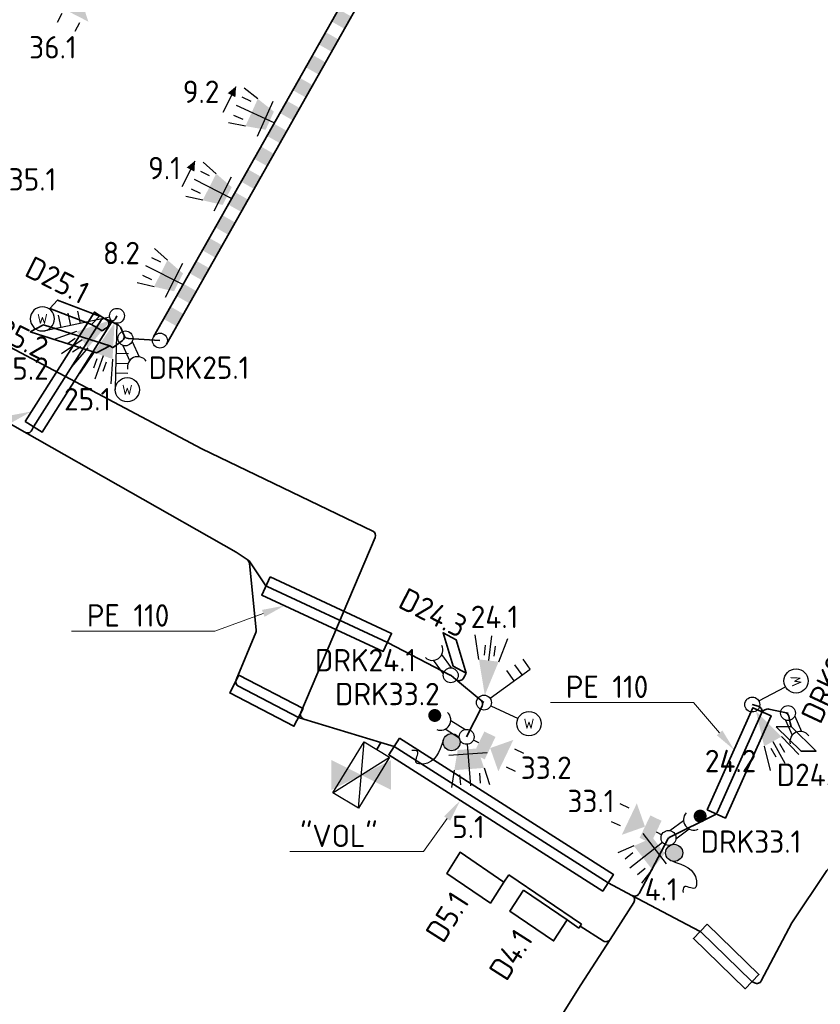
# Model space of a CAD drawing. Header units: metres. Extents: x 152437 to 154131, y 463655 to 464143.
# Tile 19 of 23: x 153835 to 153867, y 463792 to 463832. Entities that reach past the tile are written whole.
import ezdxf
from ezdxf import colors
from ezdxf.entities.mleader import LeaderData, LeaderLine
from ezdxf.enums import TextEntityAlignment as Align
from ezdxf.math import Vec2, Vec3

# ---------------------------------------------------------------- set-up
doc = ezdxf.new("R2010")
doc.units = ezdxf.units.M
doc.header["$MEASUREMENT"] = 0
for name, color, linetype, lineweight in [('N-OI-KL-VRI_KABEL_DETECTIE-G', 10, 'Continuous', 35), ('N-OI-KL-VRI_KABELGEUL-G', 20, 'Continuous', 35), ('N-OI-KL-VRI_KABELGEUL-T18', 7, 'Continuous', 18), ('N-OI-KL-VRI_LUS_DETECTIE-G', 10, 'Continuous', 35), ('N-OI-KL-VRI_LUS_DETECTIE-T18', 7, 'Continuous', 18), ('N-OI-KL-VRI_MANTELBUIS-G', 80, 'Continuous', 35), ('N-WE-VW-VRI_ARMATUUR-S', 160, 'Continuous', 25), ('N-WE-VW-VRI_ARMATUUR-T18', 7, 'Continuous', 18), ('N-WE-VW-VRI_KAST-S', 7, 'Continuous', 25), ('N-WE-VW-VRI_KAST-T18', 7, 'Continuous', 18), ('N-WE-VW-VRI_MAST-G', 7, 'Continuous', 35), ('N-WE-VW-VRI_MAST-S', 7, 'Continuous', 25)]:
    doc.layers.add(name, color=color, linetype=linetype, lineweight=lineweight)
doc.styles.add('NLCS-ISO-M500-T18', font='txt', dxfattribs={"height": 0.9})

# ---------------------------------------------------------------- blocks, each defined once
blk = doc.blocks.new('*U377')
blk.add_lwpolyline([(0.278, 0.287), (2.357, -1.726), (1.8, -2.3), (-0.278, -0.287)], close=True)
blk = doc.blocks.new('*U378')
blk.add_lwpolyline([(0.215, 0.337), (8.818, -5.144), (8.388, -5.819), (-0.215, -0.337)], close=True)
blk = doc.blocks.new('*U379')
blk.add_lwpolyline([(0.184, 0.355), (2.767, -0.986), (2.398, -1.696), (-0.184, -0.355)], close=True)
blk = doc.blocks.new('*U380')
blk.add_lwpolyline([(0.168, 0.363), (5.056, -1.907), (4.719, -2.632), (-0.168, -0.363)], close=True)
blk = doc.blocks.new('*U381')
blk.add_lwpolyline([(-0.338, 0.214), (2.447, 4.614), (3.123, 4.187), (0.338, -0.214)], close=True)
blk = doc.blocks.new('*U384')
blk.add_lwpolyline([(-0.342, 0.208), (7.264, 12.679), (7.947, 12.263), (0.342, -0.208)], close=True)
blk = doc.blocks.new('*U394')
blk.add_lwpolyline([(-0.365, 0.163), (1.469, 4.275), (2.2, 3.949), (0.365, -0.163)], close=True)
blk = doc.blocks.new('uuu50')
at = {"color": 0, "linetype": 'ByBlock'}
blk.add_circle((0, 0), 0.3, dxfattribs=at)
blk = doc.blocks.new('*U387')
for p, q in [((0, 0.3), (15.622, 0.3)), ((15.622, -0.3), (0, -0.3))]:
    blk.add_line(p, q)
for points in [[(0.49, 0.3), (1.056, 0.3), (0.49, -0.3), (1.056, -0.3)], [(1.547, 0.3), (2.113, 0.3), (1.547, -0.3), (2.113, -0.3)], [(2.603, 0.3), (3.169, 0.3), (2.603, -0.3), (3.169, -0.3)], [(3.659, 0.3), (4.226, 0.3), (3.659, -0.3), (4.226, -0.3)], [(4.716, 0.3), (5.282, 0.3), (4.716, -0.3), (5.282, -0.3)], [(5.772, 0.3), (6.338, 0.3), (5.772, -0.3), (6.338, -0.3)], [(6.829, 0.3), (7.395, 0.3), (6.829, -0.3), (7.395, -0.3)], [(7.885, 0.3), (8.451, 0.3), (7.885, -0.3), (8.451, -0.3)], [(8.941, 0.3), (9.508, 0.3), (8.941, -0.3), (9.508, -0.3)], [(9.998, 0.3), (10.564, 0.3), (9.998, -0.3), (10.564, -0.3)], [(11.054, 0.3), (11.62, 0.3), (11.054, -0.3), (11.62, -0.3)], [(12.111, 0.3), (12.677, 0.3), (12.111, -0.3), (12.677, -0.3)], [(13.167, 0.3), (13.733, 0.3), (13.167, -0.3), (13.733, -0.3)], [(14.223, 0.3), (14.79, 0.3), (14.223, -0.3), (14.79, -0.3)]]:
    blk.add_solid(points)
at = {"layer": 'N-WE-VW-VRI_MAST-S'}
for p in [(0, 0), (15.622, 0)]:
    blk.add_blockref('uuu50', p, dxfattribs=at)
blk = doc.blocks.new('*U371')
h = blk.add_hatch(color=256)
h.dxf.hatch_style = 1
h.paths.add_polyline_path([(0, 0), (-1.2, 0.6), (-1.2, -0.6)])
h.paths.add_polyline_path([(1.2, 0.6), (0, 0), (1.2, -0.6)])
for p, q in [((-1.138, -0.711), (0.114, 1.337)), ((-0.114, -1.337), (0.114, 1.337)), ((0.114, 1.337), (1.138, 0.711)), ((-1.138, -0.711), (1.138, 0.711)), ((1.138, 0.711), (-0.114, -1.337)), ((-0.114, -1.337), (-1.138, -0.711))]:
    blk.add_line(p, q)
at = {"layer": 'N-WE-VW-VRI_KAST-T18', "style": 'NLCS-ISO-M500-T18'}
blk.add_attdef('INST', text='', height=0.9, dxfattribs=at).set_placement((0.107, 1.312), align=Align.MIDDLE)
blk = doc.blocks.new('*U365')
for p, q in [((0.057, 0.294), (0.605, 0.694)), ((0.298, -0.035), (0.837, 0.358))]:
    blk.add_line(p, q)
at = {"const_width": 0.259}
blk.add_lwpolyline([(1.148, 0.832, 1.135207), (1.379, 0.954, 0.843915)], format="xyb", close=True, dxfattribs=at)
blk.add_arc((1.019, 0.731), 0.416, 137.1933, 295.0045)
at = {"layer": 'N-WE-VW-VRI_ARMATUUR-T18', "style": 'NLCS-ISO-M500-T18'}
blk.add_attdef('INST', (2.406, -0.506), '', height=0.9, dxfattribs=at)
blk = doc.blocks.new('*U366')
for p, q in [((-0.077, 0.29), (-0.641, 0.646)), ((-0.295, -0.055), (-0.868, 0.307))]:
    blk.add_line(p, q)
at = {"const_width": 0.259}
blk.add_lwpolyline([(-1.196, 0.76, 1.135207), (-1.395, 0.93, 0.843915)], format="xyb", close=True, dxfattribs=at)
blk.add_arc((-1.055, 0.678), 0.416, 248.8289, 46.64)
at = {"layer": 'N-WE-VW-VRI_ARMATUUR-T18', "style": 'NLCS-ISO-M500-T18'}
blk.add_attdef('INST', (2.406, -0.506), '', height=0.9, dxfattribs=at)
blk = doc.blocks.new('*U367')
for p, q in [((0.034, 0.298), (-0.361, 0.835)), ((-0.295, 0.056), (-0.696, 0.603))]:
    blk.add_line(p, q)
blk.add_arc((-0.735, 1.017), 0.416, 227.4022, 25.2133)
at = {"layer": 'N-WE-VW-VRI_ARMATUUR-T18', "style": 'NLCS-ISO-M500-T18'}
blk.add_attdef('INST', (1.581, -0.506), '', height=0.9, dxfattribs=at)
blk = doc.blocks.new('*U368')
for p, q in [((-0.099, -0.283), (0.167, -0.894)), ((0.275, -0.12), (0.545, -0.742))]:
    blk.add_line(p, q)
blk.add_arc((0.491, -1.154), 0.416, 34.6063, 192.4174)
at = {"layer": 'N-WE-VW-VRI_ARMATUUR-T18', "style": 'NLCS-ISO-M500-T18'}
blk.add_attdef('INST', (1.581, -0.506), '', height=0.9, dxfattribs=at)
blk = doc.blocks.new('*U357')
for p, q in [((-0.098, -0.283), (0.17, -0.894)), ((0.275, -0.119), (0.548, -0.74))]:
    blk.add_line(p, q)
blk.add_arc((0.495, -1.153), 0.416, 34.7992, 192.6104)
at = {"layer": 'N-WE-VW-VRI_ARMATUUR-T18', "style": 'NLCS-ISO-M500-T18'}
blk.add_attdef('INST', (1.581, -0.506), '', height=0.9, dxfattribs=at)
blk = doc.blocks.new('*U335')
h = blk.add_hatch(color=256)
h.dxf.hatch_style = 1
h.paths.add_polyline_path([(0.105, -0.281, 1), (0.346, -0.926, 1)])
blk.add_circle((0.226, -0.603), 0.344)
blk.add_spline([(0.165, -0.942, 10.448), (1.122, -1.72, 10.448), (1.054, -2.02, 10.448), (0.624, -1.966, 10.448), (0.583, -2.199, 10.448)], degree=3)
blk = doc.blocks.new('*U336')
h = blk.add_hatch(color=256)
h.dxf.hatch_style = 1
h.paths.add_polyline_path([(-0.283, -0.1, 1), (-0.931, -0.331, 1)])
blk.add_circle((-0.607, -0.216), 0.344)
blk.add_spline([(-0.945, -0.149, 10.448), (-1.738, -1.093, 10.448), (-2.038, -1.02, 10.448), (-1.976, -0.592, 10.448), (-2.208, -0.546, 10.448)], degree=3)
blk = doc.blocks.new('*U276')
for p, q in [((-0.096, -0.284), (-0.119, -2.284)), ((-0.11, -1.484), (0.39, -1.49)), ((-0.114, -1.884), (0.386, -1.89)), ((-0.119, -2.284), (-0.126, -2.947)), ((-0.119, -2.284), (0.381, -2.29))]:
    blk.add_line(p, q)
blk.add_circle((0.361, -2.952), 0.487)
at = {"style": 'NLCS-ISO-M500-T18'}
blk.add_attdef('W', text='', height=0.4, rotation=341.3512, dxfattribs=at).set_placement((0.361, -2.952), align=Align.MIDDLE_CENTER)
blk = doc.blocks.new('*U277')
for p, q in [((-0.297, 0.042), (-2.267, -0.302)), ((-2.267, -0.302), (-2.92, -0.416)), ((-2.267, -0.302), (-2.181, -0.795)), ((-1.873, -0.233), (-1.787, -0.726)), ((-1.479, -0.164), (-1.393, -0.657))]:
    blk.add_line(p, q)
blk.add_circle((-2.836, -0.896), 0.487)
at = {"style": 'NLCS-ISO-M500-T18'}
blk.add_attdef('W', text='', height=0.4, rotation=261.9152, dxfattribs=at).set_placement((-2.836, -0.896), align=Align.MIDDLE_CENTER)
blk = doc.blocks.new('*U343')
for p, q in [((-1.157, 1.035), (-1.513, 1.216)), ((-0.888, 1.123), (-1.417, 1.582)), ((-0.268, 0.136), (-1.762, 0.894)), ((-0.972, -0.369), (-0.276, 1.003)), ((-1.519, 0.322), (-1.875, 0.503)), ((-1.431, 0.053), (-2.113, 0.209))]:
    blk.add_line(p, q)
blk.add_solid([(-0.627, -0.131), (-0.265, 0.583), (-1.431, 0.053), (-0.888, 1.123)])
at = {"layer": 'N-WE-VW-VRI_ARMATUUR-T18', "style": 'NLCS-ISO-M500-T18'}
blk.add_attdef('LNT', (2.419, -0.421), '', height=0.9, dxfattribs=at)
blk = doc.blocks.new('*U344')
for p, q in [((-0.885, 1.126), (-1.413, 1.585)), ((-1.154, 1.038), (-1.51, 1.22)), ((-0.267, 0.136), (-1.759, 0.898)), ((-0.973, -0.367), (-0.274, 1.004)), ((-1.518, 0.326), (-1.874, 0.508)), ((-1.431, 0.057), (-2.113, 0.215))]:
    blk.add_line(p, q)
blk.add_solid([(-0.627, -0.129), (-0.263, 0.584), (-1.431, 0.057), (-0.885, 1.126)])
at = {"layer": 'N-WE-VW-VRI_ARMATUUR-T18', "style": 'NLCS-ISO-M500-T18'}
blk.add_attdef('LNT', (2.419, -0.421), '', height=0.9, dxfattribs=at)
blk = doc.blocks.new('*U290')
for p, q in [((-0.937, 1.083), (-1.486, 1.517)), ((-0.273, 0.124), (-1.8, 0.815)), ((-1.202, 0.983), (-1.566, 1.148)), ((-0.955, -0.412), (-0.32, 0.99)), ((-1.531, 0.254), (-1.896, 0.419)), ((-1.432, -0.011), (-2.12, 0.115))]:
    blk.add_line(p, q)
blk.add_solid([(-0.62, -0.158), (-0.291, 0.571), (-1.432, -0.011), (-0.937, 1.083)])
at = {"layer": 'N-WE-VW-VRI_ARMATUUR-T18', "style": 'NLCS-ISO-M500-T18'}
blk.add_attdef('LNT', (2.419, -0.421), '', height=0.9, dxfattribs=at)
blk = doc.blocks.new('*U291')
blk.add_line((0.265, 0.516), (-0.265, -0.516))
at = {"flags": 128}
blk.add_lwpolyline([(0.274, 0.534, 0, 0.35, 0), (0.091, 0.178, 0.35, 0.35, 0)], format="xyseb", dxfattribs=at)
blk = doc.blocks.new('*U292')
blk.add_line((0.265, 0.516), (-0.265, -0.516))
at = {"flags": 128}
blk.add_lwpolyline([(0.274, 0.534, 0, 0.35, 0), (0.091, 0.178, 0.35, 0.35, 0)], format="xyseb", dxfattribs=at)
blk = doc.blocks.new('*U296')
for p, q in [((0.023, -0.299), (0.153, -1.97)), ((0.821, -0.638), (-0.713, -0.757)), ((-0.498, -1.342), (-0.614, -2.033)), ((-0.283, -1.526), (-0.252, -1.925)), ((0.515, -1.465), (0.546, -1.863)), ((0.699, -1.25), (0.92, -1.914))]:
    blk.add_line(p, q)
blk.add_solid([(0.437, -0.468), (-0.36, -0.529), (0.699, -1.25), (-0.498, -1.342)])
at = {"layer": 'N-WE-VW-VRI_ARMATUUR-T18', "style": 'NLCS-ISO-M500-T18'}
blk.add_attdef('LNT', (2.419, -0.421), '', height=0.9, dxfattribs=at)
blk = doc.blocks.new('*U297')
for p, q in [((-0.08, -1.037), (-1.025, 0.178)), ((-1.395, -0.324), (-2.035, -0.607)), ((-0.237, -0.184), (-1.56, -1.213)), ((-1.43, -0.605), (-1.745, -0.85)), ((-0.939, -1.236), (-1.254, -1.482)), ((-0.658, -1.272), (-1.09, -1.822))]:
    blk.add_line(p, q)
blk.add_solid([(-0.149, -0.623), (-0.64, 0.009), (-0.658, -1.272), (-1.395, -0.324)])
at = {"layer": 'N-WE-VW-VRI_ARMATUUR-T18', "style": 'NLCS-ISO-M500-T18'}
blk.add_attdef('LNT', (2.419, -0.421), '', height=0.9, dxfattribs=at)
blk = doc.blocks.new('*U280')
for p, q in [((-1.585, 1.201), (-1.946, 1.374)), ((-1.93, 0.48), (-2.291, 0.652)), ((-0.495, 0.237), (-0.271, 0.129))]:
    blk.add_line(p, q)
for points in [[(-0.946, 0.452), (-1.879, 0.123), (-1.275, 1.386)], [(-0.71, -0.215), (-1.161, 0.001), (-0.279, 0.688), (-0.73, 0.903)]]:
    blk.add_solid(points)
at = {"layer": 'N-WE-VW-VRI_ARMATUUR-T18', "style": 'NLCS-ISO-M500-T18'}
blk.add_attdef('INST', (2.905, -0.494), '', height=0.9, dxfattribs=at)
blk = doc.blocks.new('*U281')
for p, q in [((0.494, -0.237), (0.271, -0.13)), ((1.93, -0.481), (2.29, -0.654)), ((1.584, -1.203), (1.945, -1.376))]:
    blk.add_line(p, q)
for points in [[(0.71, 0.214), (1.161, -0.002), (0.278, -0.688), (0.729, -0.904)], [(0.945, -0.453), (1.879, -0.124), (1.274, -1.387)]]:
    blk.add_solid(points)
at = {"layer": 'N-WE-VW-VRI_ARMATUUR-T18', "style": 'NLCS-ISO-M500-T18'}
blk.add_attdef('INST', (2.905, -0.494), '', height=0.9, dxfattribs=at)
blk = doc.blocks.new('*U282')
for p, q in [((0.57, 1.905), (0.759, 2.258)), ((1.274, 1.527), (1.464, 1.879)), ((0.259, 0.483), (0.142, 0.264))]:
    blk.add_line(p, q)
for points in [[(0.496, 0.923), (0.211, 1.871), (1.444, 1.209)], [(-0.181, 0.72), (0.056, 1.16), (0.7, 0.246), (0.937, 0.687)]]:
    blk.add_solid(points)
at = {"layer": 'N-WE-VW-VRI_ARMATUUR-T18', "style": 'NLCS-ISO-M500-T18'}
blk.add_attdef('INST', (2.905, -0.494), '', height=0.9, dxfattribs=at)
blk = doc.blocks.new('*U283')
for p, q in [((-0.252, -0.487), (-0.138, -0.267)), ((-1.249, -1.548), (-1.433, -1.903)), ((-0.538, -1.915), (-0.722, -2.27))]:
    blk.add_line(p, q)
for points in [[(0.193, -0.716), (-0.037, -1.161), (-0.696, -0.258), (-0.925, -0.702)], [(-0.481, -0.931), (-0.18, -1.875), (-1.424, -1.232)]]:
    blk.add_solid(points)
at = {"layer": 'N-WE-VW-VRI_ARMATUUR-T18', "style": 'NLCS-ISO-M500-T18'}
blk.add_attdef('INST', (2.905, -0.494), '', height=0.9, dxfattribs=at)
blk = doc.blocks.new('*U317')
for p, q in [((1.865, 1.346), (1.573, 1.751)), ((0.243, 0.176), (1.865, 1.346)), ((1.216, 0.878), (0.924, 1.283)), ((1.541, 1.112), (1.248, 1.517))]:
    blk.add_line(p, q)
blk = doc.blocks.new('*U304')
blk.add_line((0.264, 0.142), (1.332, 0.717))
blk.add_circle((1.761, 0.948), 0.487)
at = {"style": 'NLCS-ISO-M500-T18'}
blk.add_attdef('W', text='', height=0.4, rotation=100.3049, dxfattribs=at).set_placement((1.761, 0.948), align=Align.MIDDLE_CENTER)
blk = doc.blocks.new('V_WACHTTIJD_LNT')
blk.add_line((0.093, -0.285), (0.467, -1.439))
blk.add_circle((0.618, -1.902), 0.487)
at = {"style": 'NLCS-ISO-M500-T18'}
blk.add_attdef('W', text='', height=0.4, dxfattribs=at).set_placement((0.618, -1.902), align=Align.MIDDLE_CENTER)
blk = doc.blocks.new('*U286')
for p, q in [((0.828, -1.485), (1.315, -2.358)), ((1.1, -1.562), (1.295, -1.911)), ((1.177, -1.29), (1.874, -2.007)), ((0.479, -1.68), (0.723, -2.649)), ((0.751, -1.757), (0.946, -2.106))]:
    blk.add_line(p, q)
blk.add_solid([(0.146, -0.262), (1.177, -1.29), (0.479, -1.68)])
at = {"layer": 'N-WE-VW-VRI_ARMATUUR-T18', "style": 'NLCS-ISO-M500-T18'}
blk.add_attdef('LNT', (2.895, -0.504), '', height=0.9, dxfattribs=at)
blk = doc.blocks.new('*U287')
for p, q in [((-0.202, 1.735), (-0.349, 2.724)), ((0.195, 1.689), (0.31, 2.682)), ((0.592, 1.643), (0.96, 2.573)), ((0.019, 1.91), (0.065, 2.308)), ((0.417, 1.865), (0.463, 2.262))]:
    blk.add_line(p, q)
blk.add_solid([(0.034, 0.298), (-0.202, 1.735), (0.592, 1.643)])
at = {"layer": 'N-WE-VW-VRI_ARMATUUR-T18', "style": 'NLCS-ISO-M500-T18'}
blk.add_attdef('LNT', (2.895, -0.504), '', height=0.9, dxfattribs=at)
blk = doc.blocks.new('*U288')
for p, q in [((-0.935, -1.475), (-1.497, -2.302)), ((-0.812, -1.729), (-0.943, -2.107)), ((-0.558, -1.606), (-0.885, -2.551)), ((-0.434, -1.861), (-0.565, -2.238)), ((-0.18, -1.737), (-0.252, -2.735))]:
    blk.add_line(p, q)
blk.add_solid([(-0.098, -0.283), (-0.18, -1.737), (-0.935, -1.475)])
at = {"layer": 'N-WE-VW-VRI_ARMATUUR-T18', "style": 'NLCS-ISO-M500-T18'}
blk.add_attdef('LNT', (2.895, -0.504), '', height=0.9, dxfattribs=at)
blk = doc.blocks.new('*U289')
for p, q in [((-1.628, -0.633), (-2.571, -0.966)), ((-1.401, -0.962), (-2.226, -1.529)), ((-1.679, -0.911), (-2.009, -1.137)), ((-1.175, -1.292), (-1.825, -2.052)), ((-1.453, -1.241), (-1.783, -1.467))]:
    blk.add_line(p, q)
blk.add_solid([(-0.247, -0.17), (-1.175, -1.292), (-1.628, -0.633)])
at = {"layer": 'N-WE-VW-VRI_ARMATUUR-T18', "style": 'NLCS-ISO-M500-T18'}
blk.add_attdef('LNT', (2.895, -0.504), '', height=0.9, dxfattribs=at)
blk = doc.blocks.new('V_MAST')
blk.add_circle((0, 0), 0.3)

msp = doc.modelspace()

# ---------------------------------------------------------------- linework, layer by layer
at = {"layer": 'N-OI-KL-VRI_KABEL_DETECTIE-G'}
for p, q in [((153838.029, 463819.451), (153837.607, 463819.707)), ((153838.439, 463818.771), (153838.339, 463818.841)), ((153852.61, 463805.572), (153852.675, 463805.684)), ((153865.707, 463803.686), (153865.743, 463803.533)), ((153854.38, 463797.58), (153854.179, 463797.286)), ((153857.306, 463795.594), (153854.38, 463797.58)), ((153857.205, 463795.436), (153856.726, 463795.761))]:
    msp.add_line(p, q, dxfattribs=at)
msp.add_lwpolyline([(153857.205, 463795.436), (153857.306, 463795.594)], dxfattribs=at)
at = {"layer": 'N-OI-KL-VRI_KABELGEUL-G'}
for p, q in [((153838.834, 463819.05), (153838.439, 463818.77)), ((153852.065, 463805.584), (153852.26, 463805.425)), ((153852.26, 463805.425), (153853.262, 463804.604)), ((153849.078, 463802.614), (153849.243, 463802.899))]:
    msp.add_line(p, q, dxfattribs=at)
at = {"layer": 'N-OI-KL-VRI_KABELGEUL-G', "linetype": 'Continuous'}
for points in [[(153849.243, 463802.899), (153846.142, 463803.839, -0.446449), (153846.016, 463804.109), (153849.013, 463811.138, 0.401191), (153848.916, 463811.396), (153842.036, 463814.701), (153828.128, 463822.072), (153789.605, 463841.864, -0.415006), (153789.519, 463842.133), (153790.883, 463844.771)], [(153865.707, 463803.686), (153865.644, 463803.956, 0.292176), (153865.49, 463804.106)], [(153874.898, 463801.016), (153873.937, 463797.153), (153873.917, 463797.071, -0.489822), (153873.63, 463796.94), (153870.888, 463798.38, 0.090687), (153870.819, 463798.401), (153869.413, 463798.574, 0.073757), (153869.354, 463798.572), (153868.501, 463798.424, 0.07236), (153868.446, 463798.406), (153867.257, 463797.814, 0.12998), (153867.18, 463797.747), (153865.769, 463795.649), (153864.542, 463793.314, -0.414214), (153864.272, 463793.23), (153864.191, 463793.272, -0.071521), (153864.144, 463793.305), (153862.107, 463795.279, 0.07102), (153862.061, 463795.312), (153859.338, 463796.75)], [(153858.456, 463794.98), (153859.412, 463796.465, 0.439645), (153859.338, 463796.75)], [(153857.255, 463795.515), (153858.18, 463794.92, 0.414214), (153858.456, 463794.98)], [(153852.393, 463787.831), (153853.337, 463787.224, 0.418103), (153853.614, 463787.286), (153857.281, 463793.153), (153858.456, 463794.98)]]:
    msp.add_lwpolyline(points, format="xyb", dxfattribs=at)
at = {"layer": 'N-OI-KL-VRI_KABELGEUL-G'}
for points in [[(153834.923, 463815.367), (153826.411, 463820.202, -0.406697), (153826.333, 463820.47), (153826.518, 463820.816)], [(153838.029, 463819.451), (153838.213, 463819.58, 0.566171), (153838.188, 463819.922), (153838.179, 463819.927, 0.386126), (153837.985, 463819.873), (153835.272, 463815.587), (153835.198, 463815.447, -0.423251), (153834.923, 463815.367)], [(153838.626, 463820.051), (153838.575, 463819.951, -0.414214), (153838.307, 463819.862), (153838.188, 463819.922)], [(153838.902, 463819.292), (153838.783, 463819.57, 0.176405), (153838.689, 463819.669), (153838.188, 463819.922)], [(153838.902, 463819.292), (153838.917, 463819.257, 0.282688), (153839.088, 463819.136), (153840.352, 463819.055)], [(153843.86, 463810.253, -0.226943), (153843.95, 463810.105), (153844.225, 463807.411, -0.125117), (153844.211, 463807.314), (153843.417, 463805.415, 0.390166), (153843.509, 463805.16), (153845.929, 463803.904), (153846.142, 463803.839)], [(153852.031, 463805.607), (153849.502, 463806.919), (153844.666, 463809.165, -0.137969), (153844.584, 463809.235), (153843.963, 463810.166, 0.102047), (153843.906, 463810.223), (153843.86, 463810.253)], [(153852.26, 463805.425, 0.471759), (153852.562, 463805.485), (153852.61, 463805.572)], [(153852.69, 463803.124), (153853.313, 463804.359, 0.351362), (153853.262, 463804.604)], [(153864.544, 463804.081, 0.456016), (153864.417, 463804.354), (153864.178, 463804.423)], [(153864.544, 463804.081, 0.003712), (153864.543, 463804.078), (153862.762, 463800.085, -0.173884), (153862.669, 463799.988), (153860.867, 463799.089, 0.156473), (153860.779, 463799.004)], [(153865.49, 463804.106), (153864.839, 463804.24, 0.198636), (153864.689, 463804.211), (153864.616, 463804.164, 0.139644), (153864.544, 463804.081)], [(153860.779, 463799.004), (153859.624, 463796.825, -0.414214), (153859.353, 463796.742)]]:
    msp.add_lwpolyline(points, format="xyb", dxfattribs=at)
for points in [[(153843.86, 463810.253), (153843.413, 463810.544), (153834.923, 463815.367)], [(153853.262, 463804.604), (153853.386, 463804.502)], [(153865.615, 463804.08), (153865.49, 463804.106)], [(153860.779, 463799.004), (153860.809, 463799.061)]]:
    msp.add_lwpolyline(points, dxfattribs=at)
at = {"layer": 'N-OI-KL-VRI_KABELGEUL-G', "linetype": 'Continuous'}
msp.add_lwpolyline([(153859.338, 463796.75), (153858.377, 463797.257), (153849.774, 463802.739), (153849.243, 463802.899)], dxfattribs=at)
at = {"layer": 'N-OI-KL-VRI_KABELGEUL-G'}
for centre, start, end in [((153838.718, 463819.214), 305.3676, 23.1982), ((153851.939, 463805.43), 50.6501, 62.5764)]:
    msp.add_arc(centre, 0.2, start, end, dxfattribs=at)
at = {"layer": 'N-OI-KL-VRI_LUS_DETECTIE-G'}
for points in [[(153835.924, 463820.346), (153836.237, 463820.681), (153837.919, 463820.042), (153837.607, 463819.707)], [(153835.137, 463819.412), (153835.67, 463819.688), (153838.339, 463818.841), (153837.806, 463818.565)], [(153852.675, 463805.684), (153852.146, 463805.967), (153851.74, 463807.307), (153852.269, 463807.024)], [(153865.143, 463803.527), (153865.743, 463803.533), (153866.743, 463802.553), (153866.143, 463802.547)], [(153854.179, 463797.286), (153853.643, 463796.443), (153851.887, 463797.634), (153852.426, 463798.482)], [(153854.97, 463796.953), (153854.433, 463796.109), (153856.189, 463794.917), (153856.726, 463795.761)]]:
    msp.add_lwpolyline(points, close=True, dxfattribs=at)

# ---------------------------------------------------------------- block references
at = {"layer": 'N-OI-KL-VRI_MANTELBUIS-G'}
for name, p in [('*U384', (153828.037, 463825.851)), ('*U381', (153835.272, 463815.587)), ('*U380', (153844.615, 463809.189)), ('*U379', (153843.346, 463805.245)), ('*U394', (153862.733, 463800.02, 3.001)), ('*U378', (153849.774, 463802.739)), ('*U377', (153862.086, 463795.299))]:
    msp.add_blockref(name, p, dxfattribs=at)
at = {"layer": 'N-WE-VW-VRI_ARMATUUR-S'}
ref = msp.add_blockref('*U283', (153837.653, 463833.752), dxfattribs=at)
ref.add_attrib('INST', '36.1', (153835.094, 463830.398), dxfattribs={"layer": 'N-WE-VW-VRI_ARMATUUR-T18', "height": 0.9, "style": 'NLCS-ISO-M500-T18'})
ref = msp.add_blockref('*U290', (153845.227, 463827.69), dxfattribs=at)
ref.add_attrib('LNT', '9.2', (153841.273, 463828.61), dxfattribs={"layer": 'N-WE-VW-VRI_ARMATUUR-T18', "height": 0.9, "style": 'NLCS-ISO-M500-T18'})
for name, p in [('*U291', (153843.142, 463828.744)), ('*U292', (153841.494, 463825.755)), ('*U317', (153853.386, 463804.502)), ('*U336', (153852.69, 463803.124)), ('*U335', (153860.809, 463799.061))]:
    msp.add_blockref(name, p, dxfattribs=at)
ref = msp.add_blockref('*U344', (153843.503, 463824.638), dxfattribs=at)
ref.add_attrib('LNT', '9.1', (153839.878, 463825.542), dxfattribs={"layer": 'N-WE-VW-VRI_ARMATUUR-T18', "height": 0.9, "style": 'NLCS-ISO-M500-T18'})
ref = msp.add_blockref('*U282', (153832.217, 463823.473), dxfattribs=at)
ref.add_attrib('INST', '35.1', (153834.271, 463825.087), dxfattribs={"layer": 'N-WE-VW-VRI_ARMATUUR-T18', "height": 0.9, "style": 'NLCS-ISO-M500-T18'})
ref = msp.add_blockref('*U343', (153841.546, 463821.169), dxfattribs=at)
ref.add_attrib('LNT', '8.2', (153838.062, 463822.126), dxfattribs={"layer": 'N-WE-VW-VRI_ARMATUUR-T18', "height": 0.9, "style": 'NLCS-ISO-M500-T18'})
ref = msp.add_blockref('*U277', (153838.593, 463820.139), dxfattribs=dict(at, xscale=-1, rotation=201.6055362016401))
ref.add_attrib('W', 'W', dxfattribs={"layer": '0', "height": 0.4, "style": 'NLCS-ISO-M500-T18'}).set_placement((153835.626, 463819.928), align=Align.MIDDLE_CENTER)
ref = msp.add_blockref('*U289', (153838.626, 463820.051), dxfattribs=at)
ref.add_attrib('LNT', '25.2', (153833.828, 463817.478), dxfattribs={"layer": 'N-WE-VW-VRI_ARMATUUR-T18', "height": 0.9, "style": 'NLCS-ISO-M500-T18'})
ref = msp.add_blockref('*U288', (153838.626, 463820.051), dxfattribs=at)
ref.add_attrib('LNT', '25.1', (153836.497, 463816.246), dxfattribs={"layer": 'N-WE-VW-VRI_ARMATUUR-T18', "height": 0.9, "style": 'NLCS-ISO-M500-T18'})
ref = msp.add_blockref('*U276', (153838.714, 463820.035), dxfattribs=dict(at, rotation=359.3179866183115))
ref.add_attrib('W', 'W', dxfattribs={"layer": '0', "height": 0.4, "style": 'NLCS-ISO-M500-T18'}).set_placement((153839.04, 463817.078), align=Align.MIDDLE_CENTER)
ref = msp.add_blockref('*U357', (153838.965, 463819.144), dxfattribs=at)
ref.add_attrib('INST', 'DRK25.1', (153839.898, 463817.517), dxfattribs={"layer": 'N-WE-VW-VRI_ARMATUUR-T18', "height": 0.9, "style": 'NLCS-ISO-M500-T18'})
ref = msp.add_blockref('*U287', (153853.386, 463804.502), dxfattribs=at)
ref.add_attrib('LNT', '24.1', (153852.854, 463807.497), dxfattribs={"layer": 'N-WE-VW-VRI_ARMATUUR-T18', "height": 0.9, "style": 'NLCS-ISO-M500-T18'})
ref = msp.add_blockref('*U368', (153865.615, 463804.08), dxfattribs=at)
ref.add_attrib('INST', 'DRK24.2', (153866.918, 463803.588), dxfattribs={"layer": 'N-WE-VW-VRI_ARMATUUR-T18', "height": 0.9, "rotation": 65, "style": 'NLCS-ISO-M500-T18'})
ref = msp.add_blockref('*U367', (153852.049, 463805.598), dxfattribs=at)
ref.add_attrib('INST', 'DRK24.1', (153846.587, 463805.755), dxfattribs={"layer": 'N-WE-VW-VRI_ARMATUUR-T18', "height": 0.9, "style": 'NLCS-ISO-M500-T18'})
msp.add_blockref('*U304', (153864.178, 463804.423), dxfattribs=at).add_auto_attribs({'W': 'W'})
ref = msp.add_blockref('*U366', (153852.69, 463803.124), dxfattribs=at)
ref.add_attrib('INST', 'DRK33.2', (153847.397, 463804.394), dxfattribs={"layer": 'N-WE-VW-VRI_ARMATUUR-T18', "height": 0.9, "style": 'NLCS-ISO-M500-T18'})
ref = msp.add_blockref('V_WACHTTIJD_LNT', (153853.386, 463804.502), dxfattribs=dict(at, rotation=46.89686112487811))
ref.add_attrib('W', 'W', dxfattribs={"layer": '0', "height": 0.4, "style": 'NLCS-ISO-M500-T18'}).set_placement((153855.197, 463803.653), align=Align.MIDDLE_CENTER)
ref = msp.add_blockref('*U286', (153864.178, 463804.423), dxfattribs=at)
ref.add_attrib('LNT', '24.2', (153862.271, 463801.702), dxfattribs={"layer": 'N-WE-VW-VRI_ARMATUUR-T18', "height": 0.9, "style": 'NLCS-ISO-M500-T18'})
ref = msp.add_blockref('*U281', (153852.69, 463803.124), dxfattribs=at)
ref.add_attrib('INST', '33.2', (153854.868, 463801.432), dxfattribs={"layer": 'N-WE-VW-VRI_ARMATUUR-T18', "height": 0.9, "style": 'NLCS-ISO-M500-T18'})
ref = msp.add_blockref('*U296', (153852.69, 463803.124), dxfattribs=at)
ref.add_attrib('LNT', '5.1', (153852.108, 463799.051), dxfattribs={"layer": 'N-WE-VW-VRI_ARMATUUR-T18', "height": 0.9, "style": 'NLCS-ISO-M500-T18'})
ref = msp.add_blockref('*U280', (153860.809, 463799.061), dxfattribs=at)
ref.add_attrib('INST', '33.1', (153856.745, 463800.093), dxfattribs={"layer": 'N-WE-VW-VRI_ARMATUUR-T18', "height": 0.9, "style": 'NLCS-ISO-M500-T18'})
ref = msp.add_blockref('*U365', (153860.809, 463799.061), dxfattribs=at)
ref.add_attrib('INST', 'DRK33.1', (153862.1, 463798.463), dxfattribs={"layer": 'N-WE-VW-VRI_ARMATUUR-T18', "height": 0.9, "style": 'NLCS-ISO-M500-T18'})
ref = msp.add_blockref('*U297', (153860.809, 463799.061), dxfattribs=at)
ref.add_attrib('LNT', '4.1', (153859.85, 463796.541), dxfattribs={"layer": 'N-WE-VW-VRI_ARMATUUR-T18', "height": 0.9, "style": 'NLCS-ISO-M500-T18'})
at = {"layer": 'N-WE-VW-VRI_KAST-S'}
msp.add_blockref('*U371', (153848.452, 463801.59), dxfattribs=at)
at = {"layer": 'N-WE-VW-VRI_MAST-G', "rotation": 240.5557266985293}
msp.add_blockref('*U387', (153848.032, 463832.659), dxfattribs=at)
at = {"layer": 'N-WE-VW-VRI_MAST-S'}
for p in [(153838.626, 463820.051), (153838.965, 463819.144), (153840.352, 463819.055), (153852.049, 463805.598), (153853.386, 463804.502), (153864.178, 463804.423), (153865.615, 463804.08), (153852.69, 463803.124), (153860.809, 463799.061)]:
    msp.add_blockref('V_MAST', p, dxfattribs=at)

# ---------------------------------------------------------------- texts
at = {"layer": 'N-OI-KL-VRI_LUS_DETECTIE-T18', "style": 'NLCS-ISO-M500-T18'}
for s, rotation, p in [('D25.1', 333.1, (153834.85, 463821.684)), ('D25.2', 333.1, (153833.058, 463819.527)), ('D24.3', 333.1, (153849.877, 463808.353)), ('D5.1', 57.55, (153851.742, 463794.776)), ('D4.1', 57.55, (153854.289, 463793.25))]:
    msp.add_text(s, height=0.9, rotation=rotation, dxfattribs=at).set_placement(p)
msp.add_text('D24.4', height=0.9, dxfattribs=at).set_placement((153865.16, 463801.148))

# ---------------------------------------------------------------- leaders
at = {"layer": 'N-OI-KL-VRI_KABELGEUL-T18'}
ml = msp.add_multileader_mtext('Standard', dxfattribs=at)
ml.set_content('PE 110', color=7, style='NLCS-ISO-M500-T18')
ml.set_leader_properties(color=256, lineweight=-1)
ml.build(insert=Vec2(0, 0))
ml.multileader.update_dxf_attribs({"text_left_attachment_type": 5, "text_right_attachment_type": 5, "dogleg_length": 0.9, "arrow_head_size": 0.9})
ctx = ml.context
ctx.base_point, ctx.char_height, ctx.arrow_head_size, ctx.landing_gap_size, ctx.plane_origin = Vec3(153826.239, 463815.182), 0.9, 0.9, 1, Vec3(-1590.372, 2333.324)
ctx.left_attachment, ctx.right_attachment = 5, 5
notes = []
notes.append((ctx, [(0, (1, 1, 0), (153832.38, 463815.182), (-1, 0), 0.9, [(0, [(153835.179, 463816.204)], 0, [])])]))
ctx.mtext.insert, ctx.mtext.flow_direction = Vec3(153827.239, 463816.262), 5
ml = msp.add_multileader_mtext('Standard', dxfattribs=at)
ml.set_content('PE 110', color=7, style='NLCS-ISO-M500-T18')
ml.set_leader_properties(color=256, lineweight=-1)
ml.build(insert=Vec2(0, 0))
ml.multileader.update_dxf_attribs({"text_left_attachment_type": 5, "text_right_attachment_type": 5, "dogleg_length": 0.9, "arrow_head_size": 0.9})
ctx = ml.context
ctx.base_point, ctx.char_height, ctx.arrow_head_size, ctx.landing_gap_size, ctx.plane_origin = Vec3(153836.416, 463807.375), 0.9, 0.9, 1, Vec3(-1580.195, 2325.517)
ctx.left_attachment, ctx.right_attachment = 5, 5
notes.append((ctx, [(0, (1, 1, 0), (153842.556, 463807.375), (-1, 0), 0.9, [(0, [(153845.355, 463808.397)], 0, [])])]))
ctx.mtext.insert, ctx.mtext.flow_direction = Vec3(153837.416, 463808.455), 5
ml = msp.add_multileader_mtext('Standard', dxfattribs=at)
ml.set_content('PE 110', color=7, style='NLCS-ISO-M500-T18')
ml.set_leader_properties(color=256, lineweight=-1)
ml.build(insert=Vec2(0, 0))
ml.multileader.update_dxf_attribs({"text_left_attachment_type": 5, "text_right_attachment_type": 5, "dogleg_length": 0.9, "arrow_head_size": 0.9})
ctx = ml.context
ctx.base_point, ctx.char_height, ctx.arrow_head_size, ctx.landing_gap_size, ctx.plane_origin = Vec3(153855.68, 463804.506), 0.9, 0.9, 1, Vec3(-1559.874, 2321.229)
ctx.left_attachment, ctx.right_attachment = 5, 5
notes.append((ctx, [(0, (1, 1, 0), (153861.82, 463804.506), (-1, 0), 0.9, [(0, [(153863.447, 463802.6)], 0, [])])]))
ctx.mtext.insert, ctx.mtext.flow_direction = Vec3(153856.68, 463805.586), 5
ml = msp.add_multileader_mtext('Standard', dxfattribs=at)
ml.set_content('"VOL"', color=7, style='NLCS-ISO-M500-T18')
ml.set_leader_properties(color=256, lineweight=-1)
ml.build(insert=Vec2(0, 0))
ml.multileader.update_dxf_attribs({"text_left_attachment_type": 5, "text_right_attachment_type": 5, "dogleg_length": 0.9, "arrow_head_size": 0.9})
ctx = ml.context
ctx.base_point, ctx.char_height, ctx.arrow_head_size, ctx.landing_gap_size, ctx.plane_origin = Vec3(153844.994, 463798.513), 0.9, 0.9, 1, Vec3(-1571.797, 2316.655)
ctx.left_attachment, ctx.right_attachment = 5, 5
notes.append((ctx, [(0, (1, 1, 0), (153850.954, 463798.513), (-1, 0), 0.9, [(0, [(153852.433, 463800.568)], 0, [])])]))
ctx.mtext.insert, ctx.mtext.flow_direction = Vec3(153845.994, 463799.593), 5
for ctx, leaders in notes:
    for number, flags, end, landing, length, lines in leaders:
        leader = LeaderData()
        leader.index, (leader.has_last_leader_line, leader.has_dogleg_vector, leader.attachment_direction) = number, flags
        leader.last_leader_point, leader.dogleg_vector, leader.dogleg_length = Vec3(end), Vec3(landing), length
        for number, points, colour, breaks in lines:
            line = LeaderLine()
            line.index, line.vertices, line.color, line.breaks = number, Vec3.list(points), colors.encode_raw_color(colour), breaks
            leader.lines.append(line)
        ctx.leaders.append(leader)

doc.saveas('drawing.dxf')
